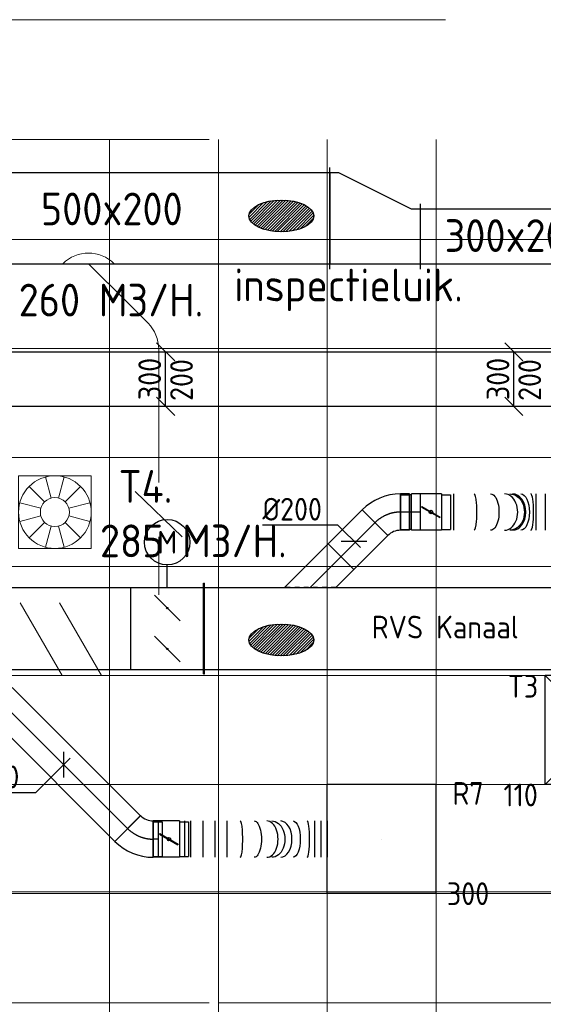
# Model space of a CAD drawing. Header units: millimetres. Extents: x -72425 to 38660, y 7096 to 51783.
# Tile 13 of 54: x -38694 to -35811, y 14679 to 20098. Entities that reach past the tile are written whole.
import ezdxf
from ezdxf.enums import TextEntityAlignment as Align

# ---------------------------------------------------------------- set-up
doc = ezdxf.new("R2010")
doc.units = ezdxf.units.MM
doc.header["$LTSCALE"] = 50
doc.linetypes.add('CENTER2', pattern=[28.575, 19.05, -3.175, 3.175, -3.175])
doc.linetypes.add('STREEPJES', pattern=[0.1, 0.05, -0.05])
for name, color, linetype in [('00att025', 7, 'Continuous'), ('WL$1----', 3, 'Continuous'), ('WL570---_RETOUR', 100, 'Continuous'), ('WL570---_RETOUR_HL', 1, 'Continuous'), ('WL570---_RETOUR_RST', 100, 'Continuous'), ('WL570---_RETOUR_RST_HL', 1, 'Continuous'), ('WL570---_TOEVOER', 200, 'Continuous'), ('WL570---_TOEVOER_RST', 3, 'Continuous'), ('WL570---_TOEVOER_RST_HL', 1, 'Continuous'), ('WM570---_RETOUR', 2, 'Continuous'), ('WM570---_RETOUR_PR', 2, 'Continuous'), ('WM570---_RETOUR_RST_PR', 1, 'Continuous'), ('WM570---_TOEVOER', 2, 'Continuous'), ('WM570---_TOEVOER_PR', 2, 'Continuous'), ('WM570---_TOEVOER_RST_PR', 1, 'Continuous')]:
    doc.layers.add(name, color=color, linetype=linetype)
for name, color, linetype, lineweight in [('WL570---_BESTAAND-HARTLIJN', 161, 'Continuous', 0), ('WL570---_BESTAAND-MAATVOERING', 161, 'Continuous', 0), ('WL570---_BESTAAND-RETOUR', 140, 'Continuous', 0), ('WL570---_BESTAAND-ROOSTER', 161, 'Continuous', 0), ('WL570---_BESTAAND-TOEVOER', 180, 'Continuous', 0), ('WL570---_DEMONTEREN', 10, 'Continuous', 0)]:
    doc.layers.add(name, color=color, linetype=linetype, lineweight=lineweight)
doc.layers.get('WL570---_DEMONTEREN').off()
doc.styles.add('BURO-018', font='ISO96.shx', dxfattribs={"height": 90})
doc.styles.add('BURO-025', font='ISO96.shx', dxfattribs={"height": 125})
doc.styles.add('ISO', font='ISO', dxfattribs={"height": 162})
doc.styles.add('LZ-MAATVOEREN', font='simplex')
doc.styles.add('MAATVOERING', font='ISO')

# ---------------------------------------------------------------- blocks, each defined once
blk = doc.blocks.new('A$C33D74301')
at = {"color": 8, "linetype": 'Continuous', "lineweight": 13}
for p, q in [((-39375, -24725), (-34250, -24725)), ((-34800, -35810.2), (-34800, -24725)), ((-34200, -24725), (-34200, -35723.4)), ((-33600, -24725), (-33600, -35634.8)), ((-33000, -24725), (-33000, -35546.3)), ((-34200, -24975), (-34200, -29475)), ((-34200, -25275), (-50350.3, -25275)), ((-34200, -25275), (-18000, -25275)), ((-34200, -25875), (-50350.3, -25875)), ((-34200, -25875), (-18000, -25875)), ((-34200, -26475), (-50350, -26475)), ((-34200, -26475), (-18000, -26475)), ((-34200, -27075), (-50350, -27075)), ((-34200, -27075), (-18000, -27075)), ((-34200, -27675), (-50350, -27675)), ((-34200, -27675), (-18000, -27675)), ((-34200, -28275), (-50350, -28275)), ((-34200, -28275), (-18000, -28275)), ((-59377.9, -28875), (-34200, -28875)), ((-34200, -28875), (-18000, -28875)), ((-59350, -29475), (-34250, -29475)), ((-34200, -29475), (-18000, -29475))]:
    blk.add_line(p, q, dxfattribs=at)
blk = doc.blocks.new('ORN_T_WE400-400')
for p, q in [((-0.129, 0.483), (-0.052, 0.193)), ((0.129, 0.483), (0.052, 0.193)), ((-0.354, 0.354), (-0.141, 0.141)), ((0.354, 0.354), (0.141, 0.141)), ((-0.483, 0.129), (-0.193, 0.052)), ((0.483, 0.129), (0.193, 0.052)), ((-0.483, -0.129), (-0.193, -0.052)), ((0.483, -0.129), (0.193, -0.052)), ((-0.354, -0.354), (-0.141, -0.141)), ((-0.129, -0.483), (-0.052, -0.193)), ((0.129, -0.483), (0.052, -0.193)), ((0.354, -0.354), (0.141, -0.141))]:
    blk.add_line(p, q)
blk.add_lwpolyline([(-0.5, -0.5), (0.5, -0.5), (0.5, 0.5), (-0.5, 0.5)], close=True)
for radius in [0.5, 0.2]:
    blk.add_circle((0, 0), radius)
at = {"style": 'LZ-MAATVOEREN', "flags": 9}
for tag, p in [('ROS_TYPE', (0.633, 0.683)), ('ROS_M3H', (0.633, 0.483)), ('ROS_ZIJDE', (0.633, 0.283)), ('ROS_STAT', (0.633, 0.083))]:
    blk.add_attdef(tag, p, '', height=0.125, dxfattribs=at)
blk = doc.blocks.new('KARH')
for p, q in [((1, 0.5), (0, 0.5)), ((0, -0.5), (1, -0.5))]:
    blk.add_line(p, q)
at = {"invisible_edges": 15}
blk.add_3dface([(0, 0.5), (0, -0.5), (1, -0.5), (1, 0.5)], dxfattribs=at)
blk = doc.blocks.new('VV15002003002005050-0')
for p, q in [((0, -280), (0, 280)), ((500, -280), (500, 80))]:
    blk.add_line(p, q)
blk.add_lwpolyline([(0, -250), (50, -250), (450, -250), (500, -250), (500, 50), (450, 50), (50, 250), (0, 250)], close=True)
blk = doc.blocks.new('*U565')
at = {"color": 0, "ltscale": 10}
for p, q in [((0, 100, -2700), (0, -100, -2700)), ((65.6, 100, -2700), (65.6, -100, -2700)), ((519.8, 100, -2700), (519.8, -100, -2700)), ((571.3, 100, -2700), (571.3, -100, -2700))]:
    blk.add_line(p, q, dxfattribs=at)
for centre, major_axis, ratio, start_param, end_param in [((179.2, 0, -2700), (0, -100), 0.159783, 0, 3.141593), ((347.5, 0, -2700), (0, -100), 0.720944, 0, 3.141593), ((391.9, 0, -2700), (0, 100), 0.720944, 3.141593, 6.283185), ((491.5, 0, -2700), (0, 100), 0.159783, 3.141593, 6.283185)]:
    blk.add_ellipse(centre, major_axis=major_axis, ratio=ratio, start_param=start_param, end_param=end_param, dxfattribs=at)
at = {"color": 0, "ltscale": 10, "extrusion": (0, 0, -1)}
for centre, major_axis, ratio, start_param, end_param in [((270.3, 0, -2700), (0, 100), 0.463438, 0, 3.141593), ((375.4, 0, -2700), (0, 100), 0.813801, 0, 3.141593), ((437.6, 0, -2700), (0, -100), 0.463438, 3.141593, 6.283185)]:
    blk.add_ellipse(centre, major_axis=major_axis, ratio=ratio, start_param=start_param, end_param=end_param, dxfattribs=at)
at = {"layer": 'WM570---_RETOUR_PR', "color": 2, "style": 'BURO-025'}
blk.add_attdef('POSNR', text='', height=125, dxfattribs=at).set_placement((0, 0), align=Align.MIDDLE)
blk = doc.blocks.new('SW3048-MOT')
at = {"color": 0, "linetype": 'Continuous'}
blk.add_line((0, 0), (0, 2.5), dxfattribs=at)
blk.add_circle((0, 5), 2.5, dxfattribs=at)
at = {"color": 0, "linetype": 'Continuous', "style": 'BURO-018', "flags": 1}
blk.add_attdef('W_ID', (0, 0), '', height=1.8, dxfattribs=at)
at = {"layer": '00att025', "linetype": 'Continuous', "style": 'BURO-025'}
blk.add_text('M', height=2.5, dxfattribs=at).set_placement((0, 5), align=Align.MIDDLE)
blk = doc.blocks.new('*U567')
at = {"ltscale": 10}
h = blk.add_hatch(color=256, dxfattribs=at)
edge = h.paths.add_edge_path()
edge.add_ellipse((0, 112.5), major_axis=(-3.75, 0), ratio=1, start_angle=0, end_angle=360)
h = blk.add_hatch(color=256, dxfattribs=at)
edge = h.paths.add_edge_path()
edge.add_ellipse((0, -112.5), major_axis=(-3.75, 0), ratio=1, start_angle=0, end_angle=360)
for p, q in [((-200, 225, -2700), (200, 225, -2700)), ((-200, -225, -2700), (-200, 225, -2700)), ((200, -225, -2700), (200, 225, -2700)), ((-70.7, 183.2, -2700), (70.7, 41.8, -2700)), ((-70.7, -41.8, -2700), (70.7, -183.2, -2700)), ((-200, -225, -2700), (200, -225, -2700))]:
    blk.add_line(p, q, dxfattribs=at)
for centre in [(0, 112.5, -2700), (0, -112.5, -2700)]:
    blk.add_circle(centre, 3.75, dxfattribs=at)
at = {"layer": 'WL570---_RETOUR', "color": 2, "style": 'BURO-025'}
blk.add_attdef('I', text='', height=125, dxfattribs=at).set_placement((0, 0), align=Align.MIDDLE)
at = {"layer": 'WM570---_RETOUR_PR', "color": 2, "style": 'BURO-025'}
blk.add_attdef('POSNR', text='', height=125, dxfattribs=at).set_placement((0, 0), align=Align.MIDDLE)
blk = doc.blocks.new('*U568')
at = {"color": 0, "ltscale": 10}
for p, q in [((0, 100, -2700), (0, -100, -2700)), ((33.4, 100, -2700), (33.4, -100, -2700)), ((100.3, 100, -2700), (100.3, -100, -2700)), ((167.1, 100, -2700), (167.1, -100, -2700)), ((233.9, 100, -2700), (233.9, -100, -2700)), ((715.5, 100, -2700), (715.5, -100, -2700)), ((750.9, 100, -2700), (750.9, -100, -2700)), ((786.3, 100, -2700), (786.3, -100, -2700))]:
    blk.add_line(p, q, dxfattribs=at)
for centre, major_axis, ratio, start_param, end_param in [((307.3, 0, -2700), (0, -100), 0.133117, 0, 3.141593), ((453.3, 0, -2700), (0, -100), 0.619876, 0, 3.141593), ((529.5, 0, -2700), (0, 100), 0.619876, 3.141593, 6.283185), ((675.6, 0, -2700), (0, 100), 0.133117, 3.141593, 6.283185)]:
    blk.add_ellipse(centre, major_axis=major_axis, ratio=ratio, start_param=start_param, end_param=end_param, dxfattribs=at)
at = {"color": 0, "ltscale": 10, "extrusion": (0, 0, -1)}
for centre, major_axis, ratio, start_param, end_param in [((384.4, 0, -2700), (0, 100), 0.390081, 0, 3.141593), ((481.3, 0, -2700), (0, 100), 0.713188, 0, 3.141593), ((598.5, 0, -2700), (0, -100), 0.390081, 3.141593, 6.283185)]:
    blk.add_ellipse(centre, major_axis=major_axis, ratio=ratio, start_param=start_param, end_param=end_param, dxfattribs=at)
at = {"layer": 'WM570---_RETOUR_PR', "color": 2, "style": 'BURO-025'}
blk.add_attdef('POSNR', text='', height=125, dxfattribs=at).set_placement((0, 0), align=Align.MIDDLE)
blk = doc.blocks.new('*U569')
at = {"layer": 'WM570---_RETOUR', "color": 0, "ltscale": 10}
for p, q in [((-88.3, 88.3), (-504.3, 88.3)), ((35.4, -35.4), (-88.3, 88.3)), ((-70.7, 0), (70.7, 0))]:
    blk.add_line(p, q, dxfattribs=at)
at = {"layer": 'WM570---_RETOUR', "color": 0, "style": 'BURO-025'}
blk.add_text('%%c200', height=125, dxfattribs=at).set_placement((-504.3, 113.3))
blk = doc.blocks.new('*U570')
at = {"layer": 'WM570---_TOEVOER', "color": 0, "ltscale": 10}
for p, q in [((50, 100), (-50, 200)), ((0, -150), (0, 150)), ((50, -200), (-50, -100))]:
    blk.add_line(p, q, dxfattribs=at)
at = {"layer": 'WM570---_TOEVOER', "color": 0, "style": 'BURO-025'}
for s, p in [('300', (-25, -116.1)), ('200', (150, -120.5)), ('200', (150, -120.5))]:
    blk.add_text(s, height=125, rotation=90, dxfattribs=at).set_placement(p)
blk = doc.blocks.new('OZA2500200045R')
blk.add_lwpolyline([(141.4, 0), (176.8, 35.4), (35.4, 176.8), (-141.4, 0)])
at = {"layer": 'WL570---_BESTAAND-HARTLIJN'}
blk.add_line((0, 0), (106.1, 106.1), dxfattribs=at)
at = {"layer": 'WL570---_BESTAAND-RETOUR'}
blk.add_arc((0, 141.4), 200, 225, 315, dxfattribs=at)
blk = doc.blocks.new('KARO')
for p, q in [((1, 0.5), (0, 0.5)), ((0, -0.5), (1, -0.5))]:
    blk.add_line(p, q)
at = {"invisible_edges": 15}
blk.add_3dface([(0, 0.5), (0, -0.5), (1, -0.5), (1, 0.5)], dxfattribs=at)
at = {"layer": 'WL570---_BESTAAND-HARTLIJN'}
blk.add_line((0, 0), (1, 0), dxfattribs=at)
blk = doc.blocks.new('OSV2001600850K')
blk.add_lwpolyline([(-85, -100), (0, -80), (0, 80), (-85, 100)], close=True)
at = {"layer": 'WL570---_BESTAAND-HARTLIJN'}
blk.add_line((-85, 0), (0, 0), dxfattribs=at)
blk = doc.blocks.new('VBX1601600016025000')
blk.add_lwpolyline([(50, -130), (300, -130), (300, 130), (50, 130)], close=True)
for points in [[(50, 80), (0, 80), (0, -80), (50, -80)], [(300, -80), (350, -80), (350, 80), (300, 80)]]:
    blk.add_lwpolyline(points)
at = {"layer": 'WL570---_BESTAAND-HARTLIJN'}
blk.add_line((300, 0), (350, 0), dxfattribs=at)
at = {"layer": 'WL570---_BESTAAND-TOEVOER'}
blk.add_line((50, -130), (300, 130), dxfattribs=at)
blk = doc.blocks.new('OBO20000045H')
blk.add_lwpolyline([(100, -82.8, 0.198912), (12.1, 129.3), (-129.3, -12.1, -0.198912), (-100, -82.8)], format="xyb", close=True)
at = {"invisible_edges": 15}
for points in [[(-123.4, -18.6), (29.8, 110), (12.1, 129.3), (-129.3, -12.1)], [(-118.1, -25.5), (45.7, 89.2), (29.8, 110), (-123.4, -18.6)], [(-113.4, -32.8), (59.8, 67.2), (45.7, 89.2), (-118.1, -25.5)], [(-109.4, -40.6), (71.9, 43.9), (59.8, 67.2), (-113.4, -32.8)], [(-106, -48.6), (81.9, 19.8), (71.9, 43.9), (-109.4, -40.6)], [(-103.4, -57), (89.8, -5.2), (81.9, 19.8), (-106, -48.6)], [(-101.5, -65.5), (95.4, -30.7), (89.8, -5.2), (-103.4, -57)], [(-100.4, -74.1), (98.9, -56.7), (95.4, -30.7), (-101.5, -65.5)], [(-100, -82.8), (100, -82.8), (98.9, -56.7), (-100.4, -74.1)]]:
    blk.add_3dface(points, dxfattribs=at)
at = {"layer": 'WL570---_BESTAAND-HARTLIJN'}
blk.add_arc((-200, -82.8), 200, 0, 45, dxfattribs=at)
blk = doc.blocks.new('UISO')
for p, q in [((0, 0.18), (1, 0.757)), ((0, 0), (1, 0.577))]:
    blk.add_line(p, q)
at = {"layer": 'WL570---_BESTAAND-TOEVOER'}
for p, q in [((0, 0.36), (1, 0.937)), ((0, -0.18), (1, 0.397))]:
    blk.add_line(p, q, dxfattribs=at)
blk = doc.blocks.new('*U612')
at = {"color": 0, "ltscale": 10}
for p, q in [((300, 300, -150), (-300, 300, -150)), ((-300, -300, -150), (-300, 300, -150)), ((300, -300, -150), (300, 300, -150)), ((300, -300, -150), (-300, -300, -150))]:
    blk.add_line(p, q, dxfattribs=at)
at = {"layer": 'WL570---_RETOUR_RST_HL', "linetype": 'CENTER2'}
blk.add_circle((0, 0, -150), 0.075, dxfattribs=at)
at = {"layer": 'WL570---_RETOUR_RST', "color": 2, "style": 'BURO-025'}
for tag in ['MC', 'Q']:
    blk.add_attdef(tag, text='', height=125, dxfattribs=at).set_placement((0, 0), align=Align.MIDDLE)
at = {"layer": 'WM570---_RETOUR_RST_PR', "color": 2, "style": 'BURO-025'}
blk.add_attdef('POSNR', text='', height=125, dxfattribs=at).set_placement((0, 0), align=Align.MIDDLE)
blk = doc.blocks.new('*U613')
at = {"ltscale": 10}
for p, q in [((-58.2, 95, -2700), (-107.7, 95, -2700)), ((-107.7, -95, -2700), (-107.7, 95, -2700)), ((-58.2, 100, -2700), (58.2, 100, -2700)), ((-58.2, -100, -2700), (-58.2, 100, -2700)), ((58.2, 100, -2700), (58.2, -100, -2700)), ((-51.2, 27.7, -2700), (-49.6, 30.5, -2700)), ((49.6, -30.5, -2700), (-51.2, 27.7, -2700)), ((51.2, -27.7, -2700), (-49.6, 30.5, -2700)), ((49.6, -30.5, -2700), (51.2, -27.7, -2700)), ((-58.2, -95, -2700), (-107.7, -95, -2700)), ((-58.2, -100, -2700), (58.2, -100, -2700))]:
    blk.add_line(p, q, dxfattribs=at)
blk.add_circle((0, 0, -2700), 9.7, dxfattribs=at)
at = {"layer": 'WL570---_RETOUR', "color": 2, "style": 'BURO-025'}
blk.add_attdef('I', text='', height=125, dxfattribs=at).set_placement((0, 0), align=Align.MIDDLE)
at = {"layer": 'WM570---_RETOUR_PR', "color": 2, "style": 'BURO-025'}
blk.add_attdef('POSNR', text='', height=125, dxfattribs=at).set_placement((0, 0), align=Align.MIDDLE)
blk = doc.blocks.new('*U614')
at = {"color": 0, "ltscale": 10}
for p, q in [((0, 100, -2700), (28, 100, -2700)), ((28, 100, -2700), (28, -100, -2700)), ((0, -100, -2700), (28, -100, -2700))]:
    blk.add_line(p, q, dxfattribs=at)
at = {"layer": 'WL570---_RETOUR_HL', "linetype": 'CENTER2'}
blk.add_line((0, 0, -2700), (28, 0, -2700), dxfattribs=at)
at = {"layer": 'WM570---_RETOUR_PR', "color": 2, "style": 'BURO-025'}
blk.add_attdef('POSNR', text='', height=125, dxfattribs=at).set_placement((0, 0), align=Align.MIDDLE)
blk = doc.blocks.new('*U615')
at = {"color": 0, "ltscale": 10}
for p, q in [((-82.8, 95, -2700), (-132.3, 95, -2700)), ((-132.3, -95, -2700), (-132.3, 95, -2700)), ((-82.8, -100, -2700), (-82.8, 100, -2700)), ((-82.8, -95, -2700), (-82.8, 95, -2700)), ((129.3, 12.2, -2700), (-12.2, -129.3, -2700)), ((-82.8, -95, -2700), (-132.3, -95, -2700))]:
    blk.add_line(p, q, dxfattribs=at)
for radius in [299.9, 99.9]:
    blk.add_arc((-82.8, -199.9, -2700), radius, 45, 90, dxfattribs=at)
at = {"layer": 'WL570---_RETOUR_HL', "linetype": 'CENTER2'}
blk.add_arc((-82.8, -199.9, -2700), 199.9, 45, 90, dxfattribs=at)
at = {"layer": 'WM570---_RETOUR_PR', "color": 2, "style": 'BURO-025'}
blk.add_attdef('POSNR', text='', height=125, dxfattribs=at).set_placement((0, 0), align=Align.MIDDLE)
blk = doc.blocks.new('*U616')
at = {"color": 0, "ltscale": 10}
for p, q in [((0, 100, -2700), (998.7, 100, -2700)), ((0, -100, -2700), (0, 100, -2700)), ((998.7, 100, -2700), (998.7, -100, -2700)), ((0, -100, -2700), (998.7, -100, -2700))]:
    blk.add_line(p, q, dxfattribs=at)
at = {"layer": 'WL570---_RETOUR_HL', "linetype": 'CENTER2'}
blk.add_line((0, 0, -2700), (998.7, 0, -2700), dxfattribs=at)
at = {"layer": 'WM570---_RETOUR_PR', "color": 2, "style": 'BURO-025'}
blk.add_attdef('POSNR', text='', height=125, dxfattribs=at).set_placement((0, 0), align=Align.MIDDLE)
blk = doc.blocks.new('*U617')
at = {"color": 0, "ltscale": 10}
for p, q in [((0, 225, -2700), (4159.2, 225, -2700)), ((0, -225, -2700), (0, 225, -2700)), ((4159.2, -225, -2700), (4159.2, 225, -2700)), ((0, -225, -2700), (4159.2, -225, -2700))]:
    blk.add_line(p, q, dxfattribs=at)
at = {"layer": 'WM570---_RETOUR_PR', "color": 2, "style": 'BURO-025'}
blk.add_attdef('POSNR', text='', height=125, dxfattribs=at).set_placement((0, 0), align=Align.MIDDLE)
blk = doc.blocks.new('*U620')
at = {"layer": 'WM570---_RETOUR', "color": 0, "ltscale": 10}
for p, q in [((0, -70.7), (0, 70.7)), ((35.4, 35.4), (-155.6, -155.6)), ((-155.6, -155.6), (-571.7, -155.6))]:
    blk.add_line(p, q, dxfattribs=at)
at = {"layer": 'WM570---_RETOUR', "color": 0, "style": 'BURO-025'}
blk.add_text('%%c200', height=125, dxfattribs=at).set_placement((-571.7, -130.6))
blk = doc.blocks.new('*U621')
at = {"ltscale": 10}
for p, q in [((-58.2, 95, -2700), (-107.7, 95, -2700)), ((-107.7, -95, -2700), (-107.7, 95, -2700)), ((-58.2, 100, -2700), (58.2, 100, -2700)), ((-58.2, -100, -2700), (-58.2, 100, -2700)), ((58.2, 100, -2700), (58.2, -100, -2700)), ((-51.2, 27.7, -2700), (-49.6, 30.5, -2700)), ((49.6, -30.5, -2700), (-51.2, 27.7, -2700)), ((51.2, -27.7, -2700), (-49.6, 30.5, -2700)), ((49.6, -30.5, -2700), (51.2, -27.7, -2700)), ((-58.2, -95, -2700), (-107.7, -95, -2700)), ((-58.2, -100, -2700), (58.2, -100, -2700))]:
    blk.add_line(p, q, dxfattribs=at)
blk.add_circle((0, 0, -2700), 9.7, dxfattribs=at)
at = {"layer": 'WL570---_RETOUR', "color": 2, "style": 'BURO-025'}
blk.add_attdef('I', text='', height=125, dxfattribs=at).set_placement((0, 0), align=Align.MIDDLE)
at = {"layer": 'WM570---_RETOUR_PR', "color": 2, "style": 'BURO-025'}
blk.add_attdef('POSNR', text='', height=125, dxfattribs=at).set_placement((0, 0), align=Align.MIDDLE)
blk = doc.blocks.new('*U622')
at = {"color": 0, "ltscale": 10}
for p, q in [((-54.5, 100, -2700), (-5, 100, -2700)), ((-54.5, 100, -2700), (-54.5, -100, -2700)), ((-5, 100, -2700), (-5, -100, -2700)), ((-5, 95, -2700), (5, 95, -2700)), ((5, 100, -2700), (54.5, 100, -2700)), ((5, 100, -2700), (5, -100, -2700)), ((54.5, 100, -2700), (54.5, -100, -2700)), ((-54.5, -100, -2700), (-5, -100, -2700)), ((-5, -95, -2700), (5, -95, -2700)), ((5, -100, -2700), (54.5, -100, -2700))]:
    blk.add_line(p, q, dxfattribs=at)
at = {"layer": 'WL570---_RETOUR_HL', "linetype": 'CENTER2'}
blk.add_line((-54.5, 0, -2700), (54.5, 0, -2700), dxfattribs=at)
at = {"layer": 'WM570---_RETOUR_PR', "color": 2, "style": 'BURO-025'}
blk.add_attdef('POSNR', text='', height=125, dxfattribs=at).set_placement((0, 0), align=Align.MIDDLE)
blk = doc.blocks.new('*U623')
at = {"color": 0, "ltscale": 10}
for p, q in [((-12.2, 129.3, -2700), (129.3, -12.2, -2700)), ((-82.8, 95, -2700), (-132.3, 95, -2700)), ((-132.3, -95, -2700), (-132.3, 95, -2700)), ((-82.8, -100, -2700), (-82.8, 100, -2700)), ((-82.8, -95, -2700), (-82.8, 95, -2700)), ((-82.8, -95, -2700), (-132.3, -95, -2700))]:
    blk.add_line(p, q, dxfattribs=at)
for radius in [99.9, 299.9]:
    blk.add_arc((-82.8, 199.9, -2700), radius, 270, 315, dxfattribs=at)
at = {"layer": 'WL570---_RETOUR_HL', "linetype": 'CENTER2'}
blk.add_arc((-82.8, 199.9, -2700), 199.9, 270, 315, dxfattribs=at)
at = {"layer": 'WM570---_RETOUR_PR', "color": 2, "style": 'BURO-025'}
blk.add_attdef('POSNR', text='', height=125, dxfattribs=at).set_placement((0, 0), align=Align.MIDDLE)
blk = doc.blocks.new('*U624')
at = {"color": 0, "ltscale": 10}
for p, q in [((0, 100, -2700), (264.8, 100, -2700)), ((0, -100, -2700), (0, 100, -2700)), ((264.8, 100, -2700), (264.8, -100, -2700)), ((0, -100, -2700), (264.8, -100, -2700))]:
    blk.add_line(p, q, dxfattribs=at)
at = {"layer": 'WL570---_RETOUR_HL', "linetype": 'CENTER2'}
blk.add_line((0, 0, -2700), (264.8, 0, -2700), dxfattribs=at)
at = {"layer": 'WM570---_RETOUR_PR', "color": 2, "style": 'BURO-025'}
blk.add_attdef('POSNR', text='', height=125, dxfattribs=at).set_placement((0, 0), align=Align.MIDDLE)
blk = doc.blocks.new('*U625')
at = {"color": 0, "ltscale": 10}
for p, q in [((0, 141.4, -2700), (240.4, -99, -2700)), ((240.4, -99, -2700), (99, -240.4, -2700)), ((0, -141.4, -2700), (99, -240.4, -2700))]:
    blk.add_line(p, q, dxfattribs=at)
at = {"color": 9, "linetype": 'STREEPJES', "ltscale": 10}
blk.add_line((0, -141.4, -2700), (0, 141.4, -2700), dxfattribs=at)
at = {"layer": 'WL570---_RETOUR_HL', "linetype": 'CENTER2'}
blk.add_line((0, 0, -2700), (169.7, -169.7, -2700), dxfattribs=at)
at = {"layer": 'WM570---_RETOUR_PR', "color": 2, "style": 'BURO-025'}
blk.add_attdef('POSNR', text='', height=125, dxfattribs=at).set_placement((0, 0), align=Align.MIDDLE)
blk = doc.blocks.new('*U609')
at = {"color": 0, "ltscale": 10}
for p, q in [((300, 300, -2500), (-300, 300, -2500)), ((-300, -300, -2500), (-300, 300, -2500)), ((300, -300, -2500), (-300, 300, -2500)), ((-300, -300, -2500), (300, 300, -2500)), ((300, -300, -2500), (300, 300, -2500)), ((300, -300, -2500), (-300, -300, -2500))]:
    blk.add_line(p, q, dxfattribs=at)
at = {"layer": 'WL570---_TOEVOER_RST_HL', "linetype": 'CENTER2'}
blk.add_circle((0, 0, -2500), 0.075, dxfattribs=at)
at = {"layer": 'WL570---_TOEVOER_RST', "color": 2, "style": 'BURO-025'}
for tag in ['MC', 'Q']:
    blk.add_attdef(tag, text='', height=125, dxfattribs=at).set_placement((0, 0), align=Align.MIDDLE)
at = {"layer": 'WM570---_TOEVOER_RST_PR', "color": 2, "style": 'BURO-025'}
blk.add_attdef('POSNR', text='', height=125, dxfattribs=at).set_placement((0, 0), align=Align.MIDDLE)
blk = doc.blocks.new('*U786')
at = {"color": 0, "ltscale": 10}
for p, q in [((0, 250, -2700), (5, 250, -2700)), ((0, -250, -2700), (0, 250, -2700)), ((5, -250, -2700), (5, 250, -2700)), ((5, 225, -2700), (3436.2, 225, -2700)), ((3441.2, 250, -2700), (3436.2, 250, -2700)), ((3436.2, -250, -2700), (3436.2, 250, -2700)), ((3441.2, -250, -2700), (3441.2, 250, -2700)), ((0, -250, -2700), (5, -250, -2700)), ((5, -225, -2700), (3436.2, -225, -2700)), ((3441.2, -250, -2700), (3436.2, -250, -2700))]:
    blk.add_line(p, q, dxfattribs=at)
at = {"layer": 'WM570---_RETOUR_PR', "color": 2, "style": 'BURO-025'}
blk.add_attdef('POSNR', text='', height=125, dxfattribs=at).set_placement((0, 0), align=Align.MIDDLE)
blk = doc.blocks.new('*U797')
at = {"color": 0, "ltscale": 10}
for p, q in [((5, 150, -2700), (9195.3, 150, -2700)), ((5, -150, -2700), (9195.3, -150, -2700))]:
    blk.add_line(p, q, dxfattribs=at)
at = {"layer": 'WM570---_TOEVOER_PR', "color": 2, "style": 'BURO-025'}
blk.add_attdef('POSNR', text='', height=125, dxfattribs=at).set_placement((0, 0), align=Align.MIDDLE)

msp = doc.modelspace()

# ---------------------------------------------------------------- block references
at = {"layer": 'WM570---_TOEVOER'}
msp.add_blockref('A$C33D74301', (-3400.3, 44163.1), dxfattribs=at)

# ---------------------------------------------------------------- next in the draw order: hatches: boundary and pattern name
h = msp.add_hatch()
h.set_pattern_fill('ANSI31', color=256, scale=3.5, style=0)
h.set_pattern_definition([(45, (-34597.35, -2411.498), (-7.857724, 7.857724), [])])
edge = h.paths.add_edge_path()
edge.add_ellipse((-37253.6, 16684.4), major_axis=(-178.4, 0), ratio=0.489711, start_angle=0, end_angle=360)
at = {"layer": 'WL570---_RETOUR'}
h = msp.add_hatch(dxfattribs=at)
h.set_pattern_fill('ANSI31', color=256, scale=3.5, style=0)
h.set_pattern_definition([(45, (-34597.35, -77.693), (-7.857724, 7.857724), [])])
edge = h.paths.add_edge_path()
edge.add_ellipse((-37253.6, 19018.2), major_axis=(-178.4, 0), ratio=0.489711, start_angle=0, end_angle=360)
h = msp.add_hatch(dxfattribs=at)
h.set_pattern_fill('ANSI31', color=256, scale=3.5, style=0)
h.set_pattern_definition([(45, (-34597.35, -77.693), (-7.857724, 7.857724), [])])
edge = h.paths.add_edge_path()
edge.add_ellipse((-37253.6, 19018.2), major_axis=(-178.4, 0), ratio=0.489711, start_angle=0, end_angle=360)

# ---------------------------------------------------------------- next in the draw order: linework, layer by layer
msp.add_ellipse((-37253.6, 16684.4), major_axis=(-178.4, 0), ratio=0.489711)
at = {"layer": 'WL570---_BESTAAND-MAATVOERING'}
for p, q in [((-53775.1, 20098), (-36348.6, 20098)), ((-71225.3, 15298), (-22025.3, 15298))]:
    msp.add_line(p, q, dxfattribs=at)
at = {"layer": 'WL570---_RETOUR'}
msp.add_ellipse((-37253.6, 19018.2), major_axis=(-178.4, 0), ratio=0.489711, dxfattribs=at)
msp.add_ellipse((-37253.6, 19018.2), major_axis=(-178.4, 0), ratio=0.489711, dxfattribs=at)

# ---------------------------------------------------------------- next in the draw order: block references
at = {"layer": 'WL$1----', "xscale": 50, "yscale": 50, "zscale": 50}
msp.add_blockref('SW3048-MOT', (-37881.8, 16972.5), dxfattribs=at)
at = {"layer": 'WL570---_BESTAAND-ROOSTER', "xscale": 400, "yscale": 400, "zscale": 400, "rotation": 180}
msp.add_blockref('ORN_T_WE400-400', (-38500.3, 17388.1), dxfattribs=at)
at = {"layer": 'WL570---_DEMONTEREN', "xscale": -1}
for name, p, rotation in [('OZA2500200045R', (-38315.2, 18754.9), 180), ('OSV2001600850K', (-37928.7, 17677.3), 90)]:
    msp.add_blockref(name, p, dxfattribs=dict(at, rotation=rotation))
at = {"layer": 'WL570---_DEMONTEREN'}
for name, p, xscale, yscale, zscale, rotation in [('KARO', (-38209.2, 18648.9), 313.7672760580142, 200, 200, 314.9999999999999), ('KARO', (-37928.7, 18285.6), 523.2528568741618, 200, 200, 270), ('KARO', (-37928.7, 17551.1), -126.178487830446, 160, 160, 270), ('KARO', (-37928.7, 17201.1), 126.178487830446, 160, 160, 270), ('KARO', (-37928.7, 16990), 57.10400112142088, 200, 200, 270), ('UISO', (-38619.2, 16889.4), 400, 400, 400, 270)]:
    msp.add_blockref(name, p, dxfattribs=dict(at, xscale=xscale, yscale=yscale, zscale=zscale, rotation=rotation))
msp.add_blockref('OBO20000045H', (-37928.7, 18368.4), dxfattribs=at)
for name, p, rotation in [('VBX1601600016025000', (-37928.7, 17551.1), 270), ('OSV2001600850K', (-37928.7, 17075), 90)]:
    msp.add_blockref(name, p, dxfattribs=dict(at, rotation=rotation))
at = {"layer": 'WL570---_RETOUR', "xscale": 16928.67458428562, "yscale": 500, "zscale": 200, "rotation": 180}
msp.add_blockref('KARH', (-36986.7, 19004.9), dxfattribs=at)
at = {"layer": 'WL570---_RETOUR'}
for name, p in [('VV15002003002005050-0', (-36986.7, 19004.9)), ('*U565', (-36371.6, 17388.1, 2700)), ('*U617', (-42241, 16747.5, 2700)), ('*U567', (-37881.8, 16747.5, 2700)), ('*U786', (-37681.8, 16747.5, 2700)), ('*U568', (-37786.6, 15588.1, 2700))]:
    msp.add_blockref(name, p, dxfattribs=at)
at = {"layer": 'WL570---_RETOUR', "xscale": 12983.47745132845, "yscale": 300, "zscale": 200}
msp.add_blockref('KARH', (-36486.7, 18904.9), dxfattribs=at)
at = {"layer": 'WL570---_RETOUR'}
for name, p, rotation in [('*U623', (-36679.8, 17388.1, 2700), 180), ('*U622', (-36542.5, 17388.1, 2700), 180), ('*U621', (-36429.8, 17388.1, 2700), 180), ('*U624', (-36738.4, 17329.5, 2700), 225), ('*U625', (-37095.3, 16972.5, 2700), 90), ('*U616', (-38099.8, 15646.6, 2700), 135), ('*U615', (-38041.2, 15588.1, 2700), 180), ('*U614', (-37930.5, 15588.1, 2700), 180), ('*U613', (-37872.3, 15588.1, 2700), 180)]:
    msp.add_blockref(name, p, dxfattribs=dict(at, rotation=rotation))
at = {"layer": 'WL570---_RETOUR_RST'}
ref = msp.add_blockref('*U612', (-36700.3, 15588.1, 150), dxfattribs=at)
ref.add_attrib('Q', '300', dxfattribs={"color": 2, "height": 125, "style": 'BURO-025'}).set_placement((-36225.3, 15288.1), align=Align.MIDDLE)
ref.add_attrib('MC', 'R7', dxfattribs={"color": 2, "height": 125, "style": 'BURO-025'}).set_placement((-36225.3, 15840), align=Align.MIDDLE)
at = {"layer": 'WL570---_TOEVOER'}
msp.add_blockref('*U797', (-38909.1, 18120.2, 2700), dxfattribs=at)
ref = msp.add_blockref('*U609', (-35500.3, 16188.1, 2500), dxfattribs=at)
ref.add_attrib('Q', '110', dxfattribs={"layer": 'WL570---_TOEVOER_RST', "color": 2, "height": 125, "style": 'BURO-025'}).set_placement((-35935.7, 15831), align=Align.MIDDLE)
ref.add_attrib('MC', 'T3', dxfattribs={"layer": 'WL570---_TOEVOER_RST', "color": 2, "height": 125, "style": 'BURO-025'}).set_placement((-35923, 16429.7), align=Align.MIDDLE)
at = {"layer": 'WM570---_RETOUR'}
for name, p in [('*U569', (-36853.2, 17228, 2700)), ('*U620', (-38451.9, 15998.7, 2700))]:
    msp.add_blockref(name, p, dxfattribs=at)
at = {"layer": 'WM570---_TOEVOER'}
for p in [(-37890.5, 18120.2), (-35973.2, 18120.2)]:
    msp.add_blockref('*U570', p, dxfattribs=at)

# ---------------------------------------------------------------- next in the draw order: texts
at = {"layer": 'WL570---_BESTAAND-MAATVOERING', "style": 'MAATVOERING'}
msp.add_text('300x200', height=180, dxfattribs=at).set_placement((-36354.2, 18819.7))
at = {"layer": 'WL570---_BESTAAND-ROOSTER'}
for s, style, p in [('T4.', 'ISO', (-38150, 17439.4)), ('285 M3/H.', 'MAATVOERING', (-38252.3, 17139.5))]:
    msp.add_text(s, height=180, dxfattribs=dict(at, style=style)).set_placement(p)
at = {"layer": 'WM570---_TOEVOER'}
for s, height, style, p in [('500x200', 180, 'MAATVOERING', (-38577.9, 18966.5)), ('inspectieluik.', 180, 'MAATVOERING', (-37513.8, 18548)), ('260 M3/H.', 180, 'MAATVOERING', (-38699.8, 18464.9)), ('RVS Kanaal', 125, 'BURO-025', (-36755.5, 16692.7, 2700))]:
    msp.add_text(s, height=height, dxfattribs=dict(at, style=style)).set_placement(p)

doc.saveas('drawing.dxf')
